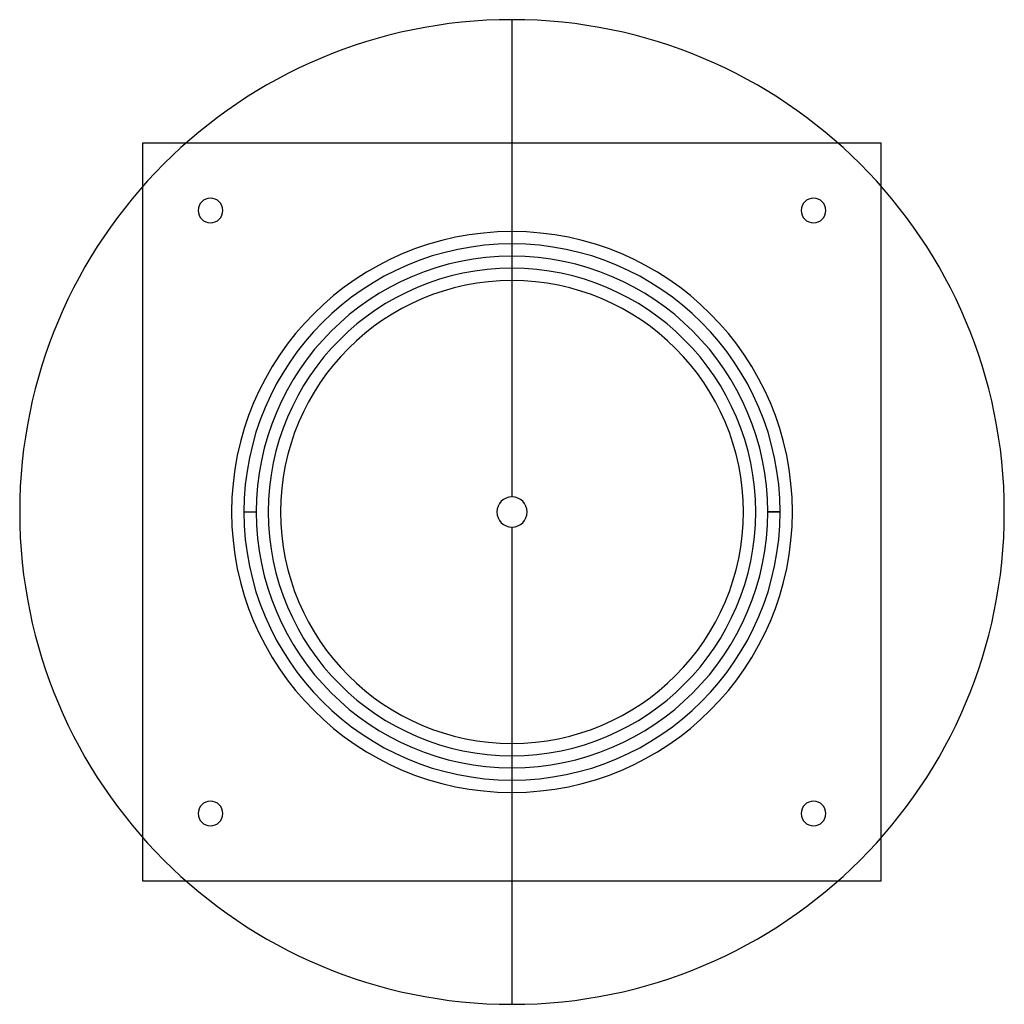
# Model space of a CAD drawing. Header units: millimetres. Extents: x -200 to 200, y -200 to 200.
import ezdxf

# ---------------------------------------------------------------- set-up
doc = ezdxf.new("R2010")
doc.units = ezdxf.units.MM
doc.layers.add('MAIN-1', color=7, linetype='Continuous')
doc.layers.add('MAIN-2', color=7, linetype='Continuous')

msp = doc.modelspace()

# ---------------------------------------------------------------- linework, layer by layer
at = {"layer": 'MAIN-1'}
for p, q in [((0, 6.17), (0, 200)), ((-150, 150), (-132.29, 150)), ((-150, 132.29), (-150, 150)), ((132.29, 150), (150, 150)), ((150, 132.29), (150, 150)), ((0, -200), (0, -6.17)), ((-150, -150), (-150, -132.29)), ((150, -150), (150, -132.29)), ((-132.29, -150), (-150, -150)), ((150, -150), (132.29, -150))]:
    msp.add_line(p, q, dxfattribs=at)
for radius, start, end in [(200, 90, 270), (200, 270, 90), (6.17, 90, 270), (6.17, 270, 90)]:
    msp.add_arc((0, 0), radius, start, end, dxfattribs=at)
at = {"layer": 'MAIN-2'}
for p, q in [((-150, 150), (-150, 150)), ((-132.29, 150), (132.29, 150)), ((150, 150), (150, 150)), ((-150, -132.29), (-150, 132.29)), ((150, -132.29), (150, 132.29)), ((-127.5, 122.5), (-127.5, 122.5)), ((-117.5, 122.5), (-117.5, 122.5)), ((117.5, 122.5), (117.5, 122.5)), ((127.5, 122.5), (127.5, 122.5)), ((-113.9, 0), (-113.9, 0)), ((-108.9, 0), (-103.9, 0)), ((-108.9, 0), (-108.9, 0)), ((-108.9, 0), (-108.9, 0)), ((-108.9, 0), (-103.9, 0)), ((-103.9, 0), (-103.9, 0)), ((-103.9, 0), (-103.9, 0)), ((-99, 0), (-99, 0)), ((-94, 0), (-94, 0)), ((108.9, 0), (108.9, 0)), ((113.9, 0), (113.9, 0)), ((-113.9, 0), (-113.9, 0)), ((-108.9, 0), (-108.9, 0)), ((94, 0), (94, 0)), ((99, 0), (99, 0)), ((103.9, 0), (108.9, 0)), ((103.9, 0), (103.9, 0)), ((103.9, 0), (103.9, 0)), ((108.9, 0), (103.9, 0)), ((108.9, 0), (108.9, 0)), ((108.9, 0), (108.9, 0)), ((113.9, 0), (113.9, 0)), ((-127.5, -122.5), (-127.5, -122.5)), ((-117.5, -122.5), (-117.5, -122.5)), ((117.5, -122.5), (117.5, -122.5)), ((127.5, -122.5), (127.5, -122.5)), ((-150, -150), (-150, -150)), ((132.29, -150), (-132.29, -150)), ((150, -150), (150, -150))]:
    msp.add_line(p, q, dxfattribs=at)
for centre, radius, start, end in [((-122.5, 122.5), 5, 0, 180), ((122.5, 122.5), 5, 0, 180), ((-122.5, 122.5), 5, 180, 0), ((122.5, 122.5), 5, 180, 0), ((0, 0), 113.9, 0, 180), ((0, 0), 108.9, 0, 180), ((0, 0), 108.9, 0, 180), ((0, 0), 103.9, 0, 180), ((0, 0), 99, 0, 180), ((0, 0), 94, 0, 180), ((0, 0), 113.9, 180, 0), ((0, 0), 108.9, 180, 0), ((0, 0), 108.9, 180, 0), ((0, 0), 103.9, 180, 0), ((0, 0), 94, 180, 0), ((0, 0), 99, 180, 0), ((-122.5, -122.5), 5, 0, 180), ((122.5, -122.5), 5, 0, 180), ((-122.5, -122.5), 5, 180, 0), ((122.5, -122.5), 5, 180, 0)]:
    msp.add_arc(centre, radius, start, end, dxfattribs=at)

doc.saveas('drawing.dxf')
